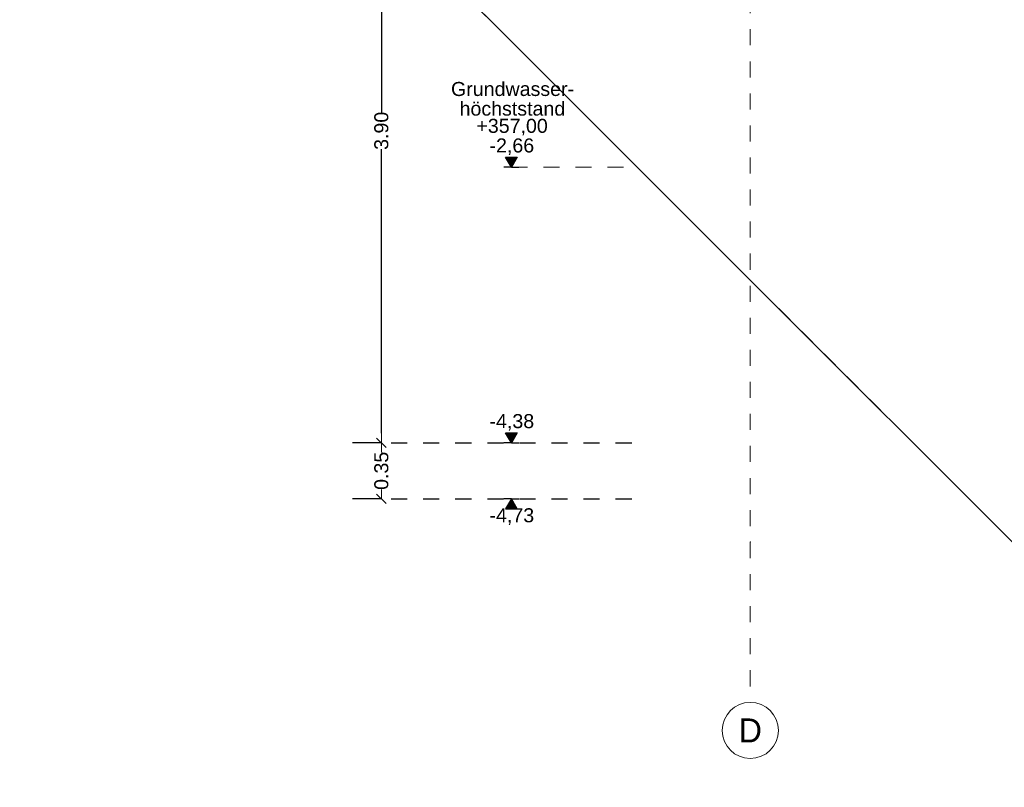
# Model space of a CAD drawing. Header units: metres. Extents: x -27.8 to 39.4, y -22.2 to 2.8.
# Tile 9 of 80: x -4.6 to 1.6, y -16.7 to -11.9. Entities that reach past the tile are written whole.
import ezdxf
from ezdxf.enums import TextEntityAlignment as Align

# ---------------------------------------------------------------- set-up
doc = ezdxf.new("R2010")
doc.units = ezdxf.units.M
doc.header["$LTSCALE"] = 0.4
doc.header["$MEASUREMENT"] = 0
for name, pattern in [('Raster', [0.2, 0.1, -0.05, 0, -0.05]), ('Strichlinie', [0.2, 0.15, -0.05]), ('Strichlinie eng', [0.115, 0.075, -0.04])]:
    doc.linetypes.add(name, pattern=pattern)
doc.layers.get('0').update_dxf_attribs({"color": 8, "lineweight": 9})
doc.layers.get('Defpoints').update_dxf_attribs({"color": 8, "lineweight": 9})
doc.layers.add('Neubau_R-Konstruktionsraster gross', color=33, linetype='Continuous')
doc.layers.add('Neubau_T-Bemaßung', color=8, linetype='Continuous')
doc.layers.add('S-Linien _ Schraffuren.2D', color=8, linetype='Continuous', lineweight=9)
doc.layers.add('T-Bemaßung', color=8, linetype='Continuous', lineweight=9)
doc.styles.add('ERSTELLTER_STIL_1', font='txt')
doc.styles.add('ERSTELLTER_STIL_2', font='arial.ttf')
doc.dimstyles.new('ERSTELLTER_STIL__1', dxfattribs={"dimtxt": 0.0875, "dimasz": 0.059375, "dimexe": 0.18, "dimexo": 0.0625, "dimgap": 0, "dimtad": 1, "dimzin": 0, "dimdsep": 46, "dimtxsty": 'ERSTELLTER_STIL_2', "dimblk": 'ARROWHEAD_6', "dimblk1": 'ARROWHEAD_6', "dimblk2": 'ARROWHEAD_6', "dimcen": 0.09, "dimclrd": 7, "dimclre": 7, "dimclrt": 7, "dimazin": 0, "dimtfac": 1, "dimtdec": 4, "dimtmove": 0, "dimatfit": 3, "dimfxl": 1, "dimtolj": 1, "dimtzin": 0, "dimarcsym": 0})

# ---------------------------------------------------------------- blocks, each defined once
blk = doc.blocks.new('ARROWHEAD_6')
at = {"color": 0, "linetype": 'Continuous', "lineweight": 0}
for p, q in [((0, 0), (-1, 0)), ((-0.5, -0.5), (0.5, 0.5))]:
    blk.add_line(p, q, dxfattribs=at)
blk = doc.blocks.new('*D427')
at = {"layer": 'Defpoints', "color": 0, "linetype": 'Continuous', "transparency": 16777216}
for p in [(-2.3012, -14.555), (-2.24, -14.555), (-2.24, -14.905)]:
    blk.add_point(p, dxfattribs=at)
at = {"layer": 'Neubau_T-Bemaßung', "linetype": 'Continuous', "lineweight": -2, "transparency": 16777216}
for p, q in [((-2.3025, -14.555), (-2.4812, -14.555)), ((-2.3012, -14.6144), (-2.3012, -14.6162)), ((-2.3012, -14.8456), (-2.3012, -14.8441)), ((-2.3025, -14.905), (-2.4812, -14.905))]:
    blk.add_line(p, q, dxfattribs=at)
at = {"layer": 'Neubau_T-Bemaßung', "linetype": 'Continuous', "lineweight": -2, "transparency": 16777216, "xscale": 0.059375, "yscale": 0.059375, "zscale": 0.059375}
for p, rotation in [((-2.3012, -14.555), 90), ((-2.3012, -14.905), 270)]:
    blk.add_blockref('ARROWHEAD_6', p, dxfattribs=dict(at, rotation=rotation))
at = {"layer": 'Neubau_T-Bemaßung', "linetype": 'Continuous', "transparency": 16777216, "insert": (-2.3012, -14.7301), "char_height": 0.0875, "attachment_point": 5, "rotation": 90, "style": 'ERSTELLTER_STIL_2'}
blk.add_mtext('\\A1;0.35', dxfattribs=at)
blk = doc.blocks.new('*D428')
at = {"layer": 'Defpoints', "color": 0, "linetype": 'Continuous', "transparency": 16777216}
for p in [(-2.3012, -10.655), (-2.24, -10.655), (-2.24, -14.555)]:
    blk.add_point(p, dxfattribs=at)
at = {"layer": 'Neubau_T-Bemaßung', "linetype": 'Continuous', "lineweight": -2, "transparency": 16777216}
for p, q in [((-2.3025, -10.655), (-2.4812, -10.655)), ((-2.3012, -10.7144), (-2.3012, -12.495)), ((-2.3012, -14.4956), (-2.3012, -12.722)), ((-2.3025, -14.555), (-2.4812, -14.555))]:
    blk.add_line(p, q, dxfattribs=at)
at = {"layer": 'Neubau_T-Bemaßung', "linetype": 'Continuous', "lineweight": -2, "transparency": 16777216, "xscale": 0.059375, "yscale": 0.059375, "zscale": 0.059375}
for p, rotation in [((-2.3012, -10.655), 90), ((-2.3012, -14.555), 270)]:
    blk.add_blockref('ARROWHEAD_6', p, dxfattribs=dict(at, rotation=rotation))
at = {"layer": 'Neubau_T-Bemaßung', "linetype": 'Continuous', "transparency": 16777216, "insert": (-2.3012, -12.6085), "char_height": 0.0875, "attachment_point": 5, "rotation": 90, "style": 'ERSTELLTER_STIL_2'}
blk.add_mtext('\\A1;3.90', dxfattribs=at)

msp = doc.modelspace()

# ---------------------------------------------------------------- hatches: boundary and pattern name
at = {"layer": 'Neubau_T-Bemaßung', "linetype": 'Continuous'}
for points in [[(-1.49, -12.835), (-1.4538, -12.7725), (-1.5263, -12.7725)], [(-1.49, -14.555), (-1.4538, -14.4925), (-1.5263, -14.4925)], [(-1.49, -14.905), (-1.5263, -14.9675), (-1.4538, -14.9675)]]:
    msp.add_hatch(color=256, dxfattribs=at).paths.add_polyline_path(points)

# ---------------------------------------------------------------- linework, layer by layer
msp.add_lwpolyline([(25.205, -15.655), (21.47, -15.655), (20.42, -16.705), (17.04, -16.705), (15.99, -15.655), (2.115, -15.655), (-2.9008, -10.6392), (-6, -10.6338)])
at = {"layer": 'Neubau_R-Konstruktionsraster gross', "linetype": 'Raster', "lineweight": 9}
for p, q in [((0, -1.175), (0, -15.175)), ((0, -15.175), (0, -16.175))]:
    msp.add_line(p, q, dxfattribs=at)
at = {"layer": 'Neubau_R-Konstruktionsraster gross', "linetype": 'Continuous', "lineweight": 9, "flags": 128}
msp.add_lwpolyline([(0, -16.525, 1), (0, -16.175, 1)], format="xyb", close=True, dxfattribs=at)
at = {"layer": 'Neubau_R-Konstruktionsraster gross', "linetype": 'Raster', "lineweight": 9}
msp.add_point((0, -15.175), dxfattribs=at)
msp.add_point((0, -15.175), dxfattribs=at)
at = {"layer": 'Neubau_T-Bemaßung', "linetype": 'Continuous'}
for p, q in [((-1.49, -12.835), (-1.5263, -12.7725)), ((-1.5263, -12.7725), (-1.4538, -12.7725)), ((-1.4538, -12.7725), (-1.49, -12.835)), ((-1.49, -12.835), (-1.5369, -12.835)), ((-1.49, -12.835), (-1.4431, -12.835)), ((-1.49, -14.555), (-1.5263, -14.4925)), ((-1.5263, -14.4925), (-1.4538, -14.4925)), ((-1.4538, -14.4925), (-1.49, -14.555)), ((-1.49, -14.555), (-1.5369, -14.555)), ((-1.49, -14.555), (-1.4431, -14.555)), ((-1.49, -14.905), (-1.5369, -14.905)), ((-1.49, -14.905), (-1.5263, -14.9675)), ((-1.49, -14.905), (-1.4431, -14.905)), ((-1.4538, -14.9675), (-1.49, -14.905)), ((-1.5263, -14.9675), (-1.4538, -14.9675))]:
    msp.add_line(p, q, dxfattribs=at)
at = {"layer": 'Neubau_T-Bemaßung', "linetype": 'Strichlinie eng'}
for p, q in [((-2.24, -14.555), (-0.74, -14.555)), ((-2.24, -14.905), (-0.74, -14.905))]:
    msp.add_line(p, q, dxfattribs=at)
at = {"layer": 'S-Linien _ Schraffuren.2D', "linetype": 'Strichlinie', "flags": 128}
msp.add_lwpolyline([(13.8454, -10.6687), (15.6563, -10.6758), (17.0612, -10.6704), (19.0543, -10.6547), (19.3911, -10.6615), (20.6649, -10.649), (21.2048, -10.5292), (21.2503, -10.5021), (21.2786, -10.5137), (21.3187, -10.5222), (21.4464, -10.5741), (25.3122, -10.4635), (25.3122, -15.655), (21.47, -15.655), (20.42, -16.705), (17.04, -16.705), (15.99, -15.655), (2.115, -15.655), (-2.9008, -10.6392)], close=True, dxfattribs=at)
at = {"layer": 'T-Bemaßung', "linetype": 'Strichlinie eng'}
msp.add_line((-1.49, -12.835), (-0.74, -12.835), dxfattribs=at)

# ---------------------------------------------------------------- texts
at = {"layer": 'Neubau_R-Konstruktionsraster gross', "style": 'ERSTELLTER_STIL_1'}
msp.add_text('D', height=0.15, dxfattribs=at).set_placement((0, -16.275), align=Align.TOP_CENTER)
at = {"layer": 'Neubau_T-Bemaßung', "char_height": 0.0875, "attachment_point": 7, "style": 'ERSTELLTER_STIL_2'}
for s, insert in [('\\A1;Grundwasser-', (-1.8668, -12.3925)), ('\\A1;höchststand', (-1.8136, -12.515)), ('\\A1;+357,00', (-1.7086, -12.6375)), ('\\A1;-2,66', (-1.6268, -12.76)), ('\\A1;-4,38', (-1.6268, -14.48)), ('\\A1;-4,73', (-1.6268, -15.0675))]:
    msp.add_mtext(s, dxfattribs=dict(at, insert=insert))

# ---------------------------------------------------------------- dimensions: what is measured, and where the dimension line sits
at = {"layer": 'Neubau_T-Bemaßung', "linetype": 'Continuous'}
for base, p1, p2, picture, middle in [((-2.3012, -10.655), (-2.24, -14.555), (-2.24, -10.655), '*D428', (-2.3012, -12.6085)), ((-2.3012, -14.555), (-2.24, -14.905), (-2.24, -14.555), '*D427', (-2.3012, -14.7301))]:
    dim = msp.add_linear_dim(base=base, p1=p1, p2=p2, angle=90, dimstyle='ERSTELLTER_STIL__1', override={"dimclrd": 256, "dimclre": 256, "dimclrt": 256}, dxfattribs=at)
    dim.commit()
    dim.dimension.update_dxf_attribs({"geometry": picture, "text_midpoint": middle, "dimtype": 160, "text_rotation": 90})

doc.saveas('drawing.dxf')
